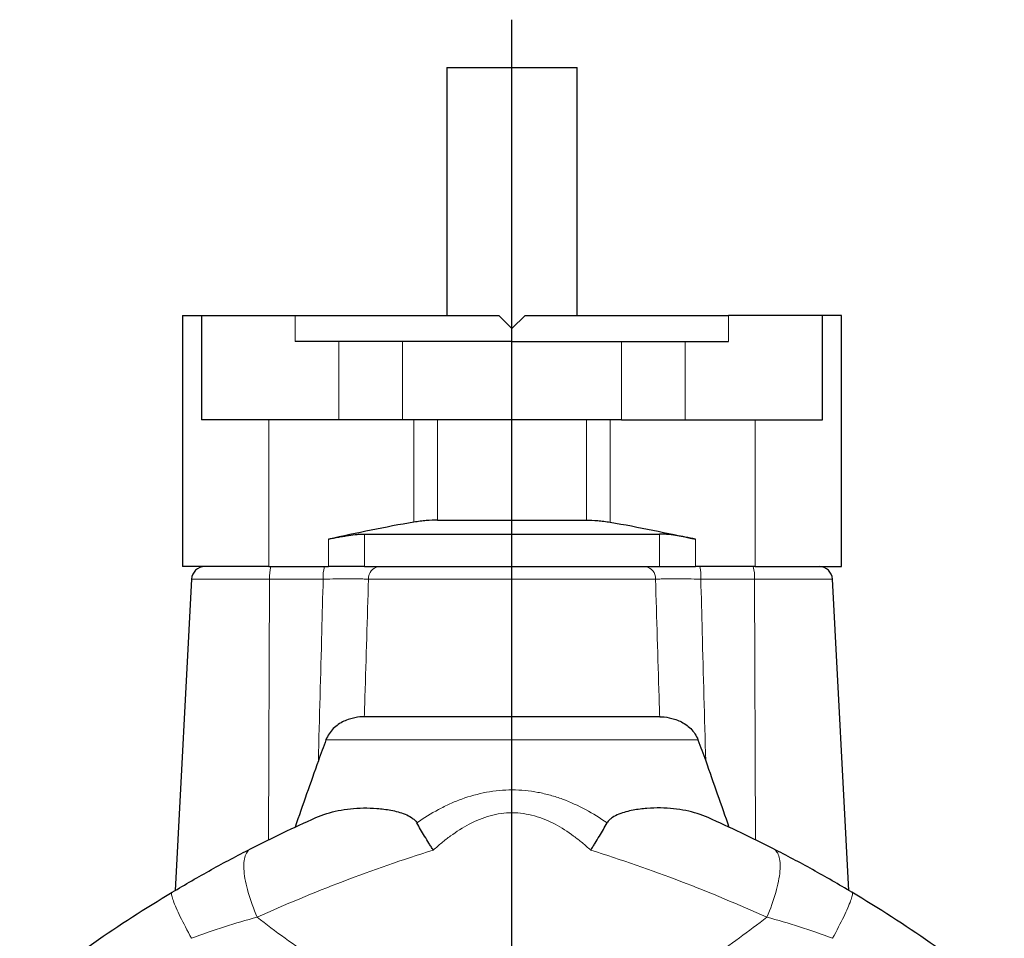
# Model space of a CAD drawing. Header units: millimetres. Extents: x -377 to 763, y -312 to 427.
# Tile 3 of 5: x -336 to -186, y 287 to 427. Entities that reach past the tile are written whole.
import ezdxf

# ---------------------------------------------------------------- set-up
doc = ezdxf.new("R2010")
doc.units = ezdxf.units.MM
doc.layers.add('FORMAT', color=7, linetype='Continuous')

# ---------------------------------------------------------------- blocks, each defined once
blk = doc.blocks.new('SW_CENTERMARKSYMBOL_0')
at = {"layer": 'FORMAT', "color": 0}
blk.add_line((0, 5), (0, 300.82), dxfattribs=at)

msp = doc.modelspace()

# ---------------------------------------------------------------- linework, layer by layer
at = {"color": 7, "linetype": 'Continuous', "lineweight": 25}
for p, q in [((-271.06, 420.05), (-271.06, 382.05)), ((-271.06, 420.05), (-261.06, 420.05)), ((-261.06, 420.05), (-251.06, 420.05)), ((-251.06, 382.05), (-251.06, 420.05)), ((-311.56, 382.05), (-311.56, 343.55)), ((-311.56, 382.05), (-308.62, 382.05)), ((-308.62, 382.05), (-308.62, 366.05)), ((-308.62, 382.05), (-294.26, 382.05)), ((-294.26, 382.05), (-263.06, 382.05)), ((-261.06, 380.05), (-263.06, 382.05)), ((-259.06, 382.05), (-261.06, 380.05)), ((-259.06, 382.05), (-227.86, 382.05)), ((-213.49, 382.05), (-227.86, 382.05)), ((-213.49, 366.05), (-213.49, 382.05)), ((-210.56, 382.05), (-213.49, 382.05)), ((-210.56, 343.55), (-210.56, 382.05)), ((-261.06, 378.05), (-294.26, 378.05)), ((-261.06, 378.05), (-227.86, 378.05)), ((-287.58, 366.05), (-308.62, 366.05)), ((-277.83, 366.05), (-287.58, 366.05)), ((-244.29, 366.05), (-277.83, 366.05)), ((-244.29, 366.05), (-234.53, 366.05)), ((-234.53, 366.05), (-213.49, 366.05)), ((-272.45, 350.69), (-249.66, 350.69)), ((-283.64, 348.55), (-238.48, 348.55)), ((-298.32, 343.55), (-311.56, 343.55)), ((-298.32, 343.55), (-289.17, 343.55)), ((-283.64, 343.55), (-289.17, 343.55)), ((-283.64, 343.55), (-238.48, 343.55)), ((-238.48, 343.55), (-232.94, 343.55)), ((-223.79, 343.55), (-232.94, 343.55)), ((-223.79, 343.55), (-210.56, 343.55)), ((-310.16, 341.65), (-312.66, 293.94)), ((-209.46, 293.94), (-211.96, 341.65)), ((-238.43, 320.55), (-283.69, 320.55))]:
    msp.add_line(p, q, dxfattribs=at)
at = {"color": 8, "linetype": 'Continuous', "lineweight": 18}
for p, q in [((-294.26, 382.05), (-294.26, 378.05)), ((-227.86, 382.05), (-227.86, 378.05)), ((-287.58, 366.05), (-287.58, 378.05)), ((-277.83, 378.05), (-277.83, 366.05)), ((-244.29, 378.05), (-244.29, 366.05)), ((-234.53, 366.05), (-234.53, 378.05)), ((-298.32, 366.05), (-298.32, 343.55)), ((-276.1, 350.36), (-276.1, 366.05)), ((-272.45, 366.05), (-272.45, 350.69)), ((-249.66, 366.05), (-249.66, 350.69)), ((-246.02, 350.36), (-246.02, 366.05)), ((-223.79, 366.05), (-223.79, 343.55)), ((-283.64, 348.55), (-283.64, 343.55)), ((-238.48, 348.55), (-238.48, 343.55)), ((-289.17, 343.55), (-289.17, 347.75)), ((-232.94, 343.55), (-232.94, 347.75)), ((-298.2, 341.65), (-310.16, 341.65)), ((-298.38, 301.68), (-298.2, 341.65)), ((-289.99, 341.65), (-298.2, 341.65)), ((-239.07, 341.65), (-283.04, 341.65)), ((-232.13, 341.65), (-223.92, 341.65)), ((-223.92, 341.65), (-211.96, 341.65)), ((-223.73, 301.68), (-223.92, 341.65)), ((-232.56, 317.01), (-289.56, 317.01))]:
    msp.add_line(p, q, dxfattribs=at)
at = {"color": 8, "linetype": 'Continuous', "lineweight": 18, "flags": 128}
for points in [[(-301.12, 300.3), (-301.27, 300.21), (-301.41, 300.1), (-301.54, 299.97), (-301.66, 299.81), (-301.76, 299.64), (-301.85, 299.44), (-301.93, 299.23), (-302, 299), (-302.06, 298.75), (-302.1, 298.48), (-302.13, 298.19), (-302.14, 297.89), (-302.14, 297.57), (-302.13, 297.23), (-302.11, 296.88), (-302.08, 296.51), (-302.03, 296.13), (-301.97, 295.74), (-301.89, 295.33), (-301.8, 294.91), (-301.71, 294.49), (-301.59, 294.05), (-301.47, 293.6), (-301.34, 293.15), (-301.19, 292.69), (-301.04, 292.22), (-300.87, 291.75), (-300.69, 291.27), (-300.5, 290.79), (-300.3, 290.31), (-300.1, 289.82)], [(-220.99, 300.3), (-220.84, 300.21), (-220.7, 300.1), (-220.57, 299.97), (-220.46, 299.81), (-220.35, 299.64), (-220.26, 299.44), (-220.18, 299.23), (-220.11, 299), (-220.06, 298.75), (-220.02, 298.48), (-219.99, 298.19), (-219.97, 297.89), (-219.97, 297.57), (-219.98, 297.23), (-220, 296.88), (-220.04, 296.51), (-220.09, 296.13), (-220.15, 295.74), (-220.22, 295.33), (-220.31, 294.91), (-220.41, 294.49), (-220.52, 294.05), (-220.64, 293.6), (-220.78, 293.15), (-220.92, 292.69), (-221.08, 292.22), (-221.25, 291.75), (-221.42, 291.27), (-221.61, 290.79), (-221.81, 290.31), (-222.02, 289.82)], [(-313.14, 293.65), (-313.18, 293.61), (-313.21, 293.55), (-313.22, 293.47), (-313.22, 293.37), (-313.21, 293.24), (-313.18, 293.1), (-313.14, 292.93), (-313.09, 292.75), (-313.02, 292.54), (-312.94, 292.32), (-312.85, 292.08), (-312.75, 291.82), (-312.63, 291.54), (-312.51, 291.24), (-312.37, 290.93), (-312.22, 290.6), (-312.06, 290.25), (-311.88, 289.89), (-311.7, 289.52), (-311.51, 289.13), (-311.31, 288.74), (-311.1, 288.33), (-310.88, 287.91), (-310.65, 287.48), (-310.42, 287.04), (-310.17, 286.59)], [(-208.97, 293.65), (-208.93, 293.61), (-208.91, 293.55), (-208.89, 293.47), (-208.9, 293.37), (-208.91, 293.24), (-208.94, 293.1), (-208.98, 292.93), (-209.03, 292.75), (-209.09, 292.54), (-209.17, 292.32), (-209.26, 292.08), (-209.37, 291.82), (-209.48, 291.54), (-209.61, 291.24), (-209.75, 290.93), (-209.9, 290.6), (-210.06, 290.25), (-210.23, 289.89), (-210.41, 289.52), (-210.6, 289.13), (-210.81, 288.74), (-211.02, 288.33), (-211.24, 287.91), (-211.46, 287.48), (-211.7, 287.04), (-211.94, 286.59)]]:
    msp.add_lwpolyline(points, dxfattribs=at)
at = {"color": 7, "linetype": 'Continuous', "lineweight": 25}
for centre, start, end in [((-308.16, 341.55), 90, 177), ((-213.96, 341.55), 3, 90)]:
    msp.add_arc(centre, 2, start, end, dxfattribs=at)
at = {"color": 8, "linetype": 'Continuous', "lineweight": 18}
for centre, radius, start, end in [((-292.57, 342.09), 5.64, 165.041, 184.464), ((-284.36, 342.09), 5.64, 165.041, 184.464), ((-281.24, 341.76), 1.8, 97.5592, 183.4272), ((-240.87, 341.76), 1.8, 356.5728, 82.4408), ((-237.75, 342.09), 5.64, 355.536, 14.959), ((-229.54, 342.09), 5.64, 355.536, 14.959)]:
    msp.add_arc(centre, radius, start, end, dxfattribs=at)
at = {"color": 7, "linetype": 'Continuous', "lineweight": 25}
for points, knots in [([(-276.1, 350.36), (-278.29, 350), (-280.48, 349.58), (-284.83, 348.7), (-287, 348.23), (-289.17, 347.75)], [0, 0, 0, 0, 0.5, 0.5, 1, 1, 1, 1]), ([(-272.45, 350.69), (-273, 350.69), (-273.59, 350.66), (-274.5, 350.57), (-274.82, 350.54), (-275.45, 350.46), (-275.77, 350.41), (-276.1, 350.36)], [0, 0, 0, 0, 0.5, 0.5, 0.75, 0.75, 1, 1, 1, 1]), ([(-249.66, 350.69), (-249.11, 350.69), (-248.53, 350.66), (-247.61, 350.57), (-247.3, 350.54), (-246.66, 350.46), (-246.34, 350.41), (-246.02, 350.36)], [0, 0, 0, 0, 0.5, 0.5, 0.75, 0.75, 1, 1, 1, 1]), ([(-246.02, 350.36), (-243.82, 350), (-241.64, 349.58), (-237.28, 348.7), (-235.11, 348.23), (-232.94, 347.75)], [0, 0, 0, 0, 0.5, 0.5, 1, 1, 1, 1]), ([(-289.17, 347.75), (-288.64, 347.87), (-288.12, 347.98), (-287.36, 348.12), (-287.1, 348.17), (-286.61, 348.25), (-286.36, 348.29), (-285.65, 348.4), (-285.2, 348.45), (-284.58, 348.51), (-284.38, 348.52), (-283.99, 348.54), (-283.81, 348.55), (-283.64, 348.55)], [0, 0, 0, 0, 0.25, 0.25, 0.375, 0.375, 0.5, 0.5, 0.75, 0.75, 0.875, 0.875, 1, 1, 1, 1]), ([(-232.94, 347.75), (-233.47, 347.87), (-233.99, 347.98), (-234.76, 348.12), (-235.01, 348.17), (-235.51, 348.25), (-235.75, 348.29), (-236.46, 348.4), (-236.91, 348.45), (-237.54, 348.51), (-237.74, 348.52), (-238.12, 348.54), (-238.3, 348.55), (-238.48, 348.55)], [0, 0, 0, 0, 0.25, 0.25, 0.375, 0.375, 0.5, 0.5, 0.75, 0.75, 0.875, 0.875, 1, 1, 1, 1]), ([(-283.69, 320.55), (-284.12, 320.55), (-284.61, 320.5), (-285.41, 320.34), (-285.69, 320.27), (-286.25, 320.09), (-286.54, 319.98), (-287.11, 319.72), (-287.4, 319.56), (-287.94, 319.18), (-288.2, 318.97), (-288.68, 318.48), (-288.9, 318.22), (-289.27, 317.65), (-289.43, 317.33), (-289.56, 317.01)], [0, 0, 0, 0, 0.25, 0.25, 0.375, 0.375, 0.5, 0.5, 0.625, 0.625, 0.75, 0.75, 0.875, 0.875, 1, 1, 1, 1]), ([(-238.43, 320.55), (-237.99, 320.55), (-237.5, 320.5), (-236.7, 320.34), (-236.42, 320.27), (-235.86, 320.09), (-235.58, 319.98), (-235, 319.72), (-234.72, 319.56), (-234.17, 319.18), (-233.91, 318.97), (-233.43, 318.48), (-233.21, 318.22), (-232.84, 317.65), (-232.68, 317.33), (-232.56, 317.01)], [0, 0, 0, 0, 0.25, 0.25, 0.375, 0.375, 0.5, 0.5, 0.625, 0.625, 0.75, 0.75, 0.875, 0.875, 1, 1, 1, 1]), ([(-291.1, 305.09), (-290.03, 305.57), (-288.89, 305.92), (-286.47, 306.41), (-285.18, 306.55), (-283.14, 306.57), (-282.45, 306.55), (-281.04, 306.44), (-280.32, 306.35), (-279.24, 306.15), (-278.88, 306.07), (-278.16, 305.87), (-277.8, 305.75), (-277.1, 305.47), (-276.76, 305.31), (-276.29, 304.99), (-276.13, 304.87), (-275.86, 304.6), (-275.73, 304.45), (-275.64, 304.28)], [0, 0, 0, 0, 0.25, 0.25, 0.5, 0.5, 0.625, 0.625, 0.75, 0.75, 0.8125, 0.8125, 0.875, 0.875, 0.9375, 0.9375, 0.96875, 0.96875, 1, 1, 1, 1]), ([(-231.02, 305.09), (-232.09, 305.57), (-233.22, 305.92), (-235.65, 306.41), (-236.93, 306.55), (-238.97, 306.57), (-239.67, 306.55), (-241.08, 306.44), (-241.79, 306.35), (-242.88, 306.15), (-243.24, 306.07), (-243.96, 305.87), (-244.32, 305.75), (-245.02, 305.47), (-245.36, 305.31), (-245.83, 304.99), (-245.98, 304.87), (-246.26, 304.6), (-246.38, 304.45), (-246.48, 304.28)], [0, 0, 0, 0, 0.25, 0.25, 0.5, 0.5, 0.625, 0.625, 0.75, 0.75, 0.8125, 0.8125, 0.875, 0.875, 0.9375, 0.9375, 0.96875, 0.96875, 1, 1, 1, 1]), ([(-273.12, 300.1), (-273.18, 300.19), (-273.23, 300.28), (-273.35, 300.46), (-273.52, 300.73), (-273.68, 301), (-274.01, 301.53), (-274.23, 301.88), (-274.65, 302.58), (-274.86, 302.93), (-275.26, 303.61), (-275.45, 303.95), (-275.64, 304.28)], [0, 0, 0, 0, 0.0625, 0.0625, 0.125, 0.25, 0.25, 0.5, 0.5, 0.75, 0.75, 1, 1, 1, 1]), ([(-249, 300.1), (-248.94, 300.19), (-248.88, 300.28), (-248.77, 300.46), (-248.6, 300.73), (-248.43, 301), (-248.1, 301.53), (-247.88, 301.88), (-247.46, 302.58), (-247.26, 302.93), (-246.86, 303.61), (-246.66, 303.95), (-246.48, 304.28)], [0, 0, 0, 0, 0.0625, 0.0625, 0.125, 0.25, 0.25, 0.5, 0.5, 0.75, 0.75, 1, 1, 1, 1]), ([(-313.14, 293.65), (-311.13, 294.85), (-309.12, 296.01), (-305.11, 298.22), (-303.12, 299.28), (-301.12, 300.3)], [0, 0, 0, 0, 0.5, 0.5, 1, 1, 1, 1]), ([(-208.97, 293.65), (-210.99, 294.85), (-213, 296.01), (-217, 298.22), (-219, 299.28), (-220.99, 300.3)], [0, 0, 0, 0, 0.5, 0.5, 1, 1, 1, 1]), ([(-336.49, 277.43), (-332.81, 280.38), (-329.03, 283.2), (-321.25, 288.61), (-317.25, 291.19), (-313.14, 293.65)], [0, 0, 0, 0, 0.5, 0.5, 1, 1, 1, 1]), ([(-185.62, 277.43), (-189.3, 280.38), (-193.08, 283.2), (-200.86, 288.61), (-204.86, 291.19), (-208.97, 293.65)], [0, 0, 0, 0, 0.5, 0.5, 1, 1, 1, 1])]:
    msp.add_open_spline(points, degree=3, knots=knots, dxfattribs=at)
at = {"color": 8, "linetype": 'Continuous', "lineweight": 18}
for points, knots in [([(-290.73, 313.79), (-290.56, 320.38), (-290.38, 326.97), (-290.2, 333.56), (-290.13, 336.26), (-290.06, 338.95), (-289.99, 341.65)], [0, 0, 0, 0, 0.01979992, 0.01979992, 0.01979992, 0.02790238, 0.02790238, 0.02790238, 0.02790238]), ([(-283.04, 341.65), (-283.26, 341.65), (-283.48, 341.65), (-283.96, 341.66), (-284.21, 341.66), (-284.98, 341.66), (-285.54, 341.66), (-286.43, 341.66), (-286.74, 341.66), (-287.37, 341.66), (-287.68, 341.66), (-288.65, 341.66), (-289.31, 341.65), (-289.99, 341.65)], [0, 0, 0, 0, 0.125, 0.125, 0.25, 0.25, 0.5, 0.5, 0.625, 0.625, 0.75, 0.75, 1, 1, 1, 1]), ([(-283.04, 341.65), (-283.23, 335.63), (-283.41, 329.6), (-283.59, 323.58), (-283.62, 322.57), (-283.66, 321.56), (-283.69, 320.55)], [0.00189819, 0.00189819, 0.00189819, 0.00189819, 0.02, 0.02, 0.02, 0.02303471, 0.02303471, 0.02303471, 0.02303471]), ([(-239.07, 341.65), (-238.86, 341.65), (-238.63, 341.65), (-238.16, 341.66), (-237.91, 341.66), (-237.13, 341.66), (-236.58, 341.66), (-235.68, 341.66), (-235.38, 341.66), (-234.75, 341.66), (-234.43, 341.66), (-233.47, 341.66), (-232.81, 341.65), (-232.13, 341.65)], [0, 0, 0, 0, 0.125, 0.125, 0.25, 0.25, 0.5, 0.5, 0.625, 0.625, 0.75, 0.75, 1, 1, 1, 1]), ([(-239.07, 341.65), (-238.89, 335.63), (-238.7, 329.6), (-238.52, 323.58), (-238.49, 322.57), (-238.46, 321.56), (-238.43, 320.55)], [0.00189819, 0.00189819, 0.00189819, 0.00189819, 0.02, 0.02, 0.02, 0.02303471, 0.02303471, 0.02303471, 0.02303471]), ([(-231.38, 313.79), (-231.56, 320.38), (-231.73, 326.97), (-231.91, 333.56), (-231.98, 336.26), (-232.05, 338.95), (-232.13, 341.65)], [0, 0, 0, 0, 0.01979992, 0.01979992, 0.01979992, 0.02790238, 0.02790238, 0.02790238, 0.02790238]), ([(-275.64, 304.28), (-274.57, 305.03), (-273.47, 305.71), (-271.75, 306.63), (-271.17, 306.92), (-269.97, 307.46), (-269.37, 307.71), (-267.52, 308.38), (-266.26, 308.73), (-264.32, 309.09), (-263.66, 309.18), (-262.35, 309.3), (-261.69, 309.33), (-260.37, 309.33), (-259.7, 309.3), (-258.39, 309.18), (-257.74, 309.08), (-256.45, 308.84), (-255.81, 308.69), (-254.54, 308.34), (-253.92, 308.14), (-252.08, 307.46), (-250.91, 306.93), (-248.64, 305.7), (-247.54, 305.02), (-246.48, 304.28)], [0, 0, 0, 0, 0.125, 0.125, 0.1875, 0.1875, 0.25, 0.25, 0.375, 0.375, 0.4375, 0.4375, 0.5, 0.5, 0.5625, 0.5625, 0.625, 0.625, 0.6875, 0.6875, 0.75, 0.75, 0.875, 0.875, 1, 1, 1, 1]), ([(-249, 300.1), (-249.41, 300.48), (-249.84, 300.86), (-250.71, 301.58), (-251.16, 301.93), (-252.52, 302.93), (-253.46, 303.55), (-254.96, 304.34), (-255.48, 304.58), (-256.54, 305.01), (-257.08, 305.2), (-258.18, 305.51), (-258.74, 305.63), (-259.87, 305.79), (-260.45, 305.83), (-261.6, 305.84), (-262.17, 305.8), (-263.31, 305.64), (-263.87, 305.52), (-265.53, 305.07), (-266.58, 304.63), (-268.61, 303.57), (-269.57, 302.95), (-270.94, 301.94), (-271.39, 301.59), (-272.27, 300.86), (-272.7, 300.48), (-273.12, 300.1)], [0, 0, 0, 0, 0.0625, 0.0625, 0.125, 0.125, 0.25, 0.25, 0.3125, 0.3125, 0.375, 0.375, 0.4375, 0.4375, 0.5, 0.5, 0.5625, 0.5625, 0.625, 0.625, 0.75, 0.75, 0.875, 0.875, 0.9375, 0.9375, 1, 1, 1, 1]), ([(-273.12, 300.1), (-277.83, 298.63), (-282.43, 297.03), (-291.42, 293.6), (-295.81, 291.77), (-300.1, 289.82)], [0, 0, 0, 0, 0.5, 0.5, 1, 1, 1, 1]), ([(-249, 300.1), (-244.29, 298.63), (-239.69, 297.03), (-230.7, 293.6), (-226.31, 291.77), (-222.02, 289.82)], [0, 0, 0, 0, 0.5, 0.5, 1, 1, 1, 1]), ([(-300.1, 289.82), (-301.76, 289.39), (-303.43, 288.91), (-306.79, 287.84), (-308.47, 287.25), (-310.17, 286.59)], [0, 0, 0, 0, 0.5, 0.5, 1, 1, 1, 1]), ([(-300.1, 289.82), (-297.3, 287.65), (-294.42, 285.54), (-289.91, 282.53), (-288.39, 281.55), (-285.28, 279.69), (-283.7, 278.8), (-280.46, 277.12), (-278.81, 276.34), (-276.26, 275.28), (-275.4, 274.94), (-273.65, 274.31), (-272.76, 274.02), (-270.09, 273.24), (-268.29, 272.83), (-264.62, 272.27), (-262.77, 272.13), (-259.94, 272.14), (-258.99, 272.19), (-257.13, 272.34), (-256.2, 272.46), (-253.46, 272.9), (-251.67, 273.33), (-248.15, 274.39), (-246.42, 275.03), (-243, 276.48), (-241.35, 277.27), (-238.14, 278.95), (-236.57, 279.84), (-233.51, 281.69), (-232.02, 282.65), (-227.61, 285.61), (-224.77, 287.68), (-222.02, 289.82)], [0, 0, 0, 0, 0.125, 0.125, 0.1875, 0.1875, 0.25, 0.25, 0.3125, 0.3125, 0.34375, 0.34375, 0.375, 0.375, 0.4375, 0.4375, 0.5, 0.5, 0.53125, 0.53125, 0.5625, 0.5625, 0.625, 0.625, 0.6875, 0.6875, 0.75, 0.75, 0.8125, 0.8125, 0.875, 0.875, 1, 1, 1, 1]), ([(-222.02, 289.82), (-220.35, 289.39), (-218.68, 288.91), (-215.33, 287.84), (-213.64, 287.25), (-211.94, 286.59)], [0, 0, 0, 0, 0.5, 0.5, 1, 1, 1, 1])]:
    msp.add_open_spline(points, degree=3, knots=knots, dxfattribs=at)
at = {"color": 7, "linetype": 'Continuous', "lineweight": 25}
for points in [[(-289.56, 317.01), (-289.96, 315.94), (-290.35, 314.87), (-290.73, 313.79)], [(-232.56, 317.01), (-232.15, 315.94), (-231.76, 314.87), (-231.38, 313.79)], [(-290.73, 313.79), (-291.93, 310.41), (-293.12, 307.02), (-294.29, 303.63)], [(-231.38, 313.79), (-230.19, 310.41), (-229, 307.02), (-227.82, 303.63)], [(-301.12, 300.3), (-297.85, 301.97), (-294.51, 303.57), (-291.1, 305.09)], [(-220.99, 300.3), (-224.27, 301.97), (-227.61, 303.57), (-231.02, 305.09)]]:
    msp.add_open_spline(points, degree=3, dxfattribs=at)

# ---------------------------------------------------------------- block references
at = {"layer": 'FORMAT'}
msp.add_blockref('SW_CENTERMARKSYMBOL_0', (-261.06, 126.55), dxfattribs=at)

doc.saveas('drawing.dxf')
